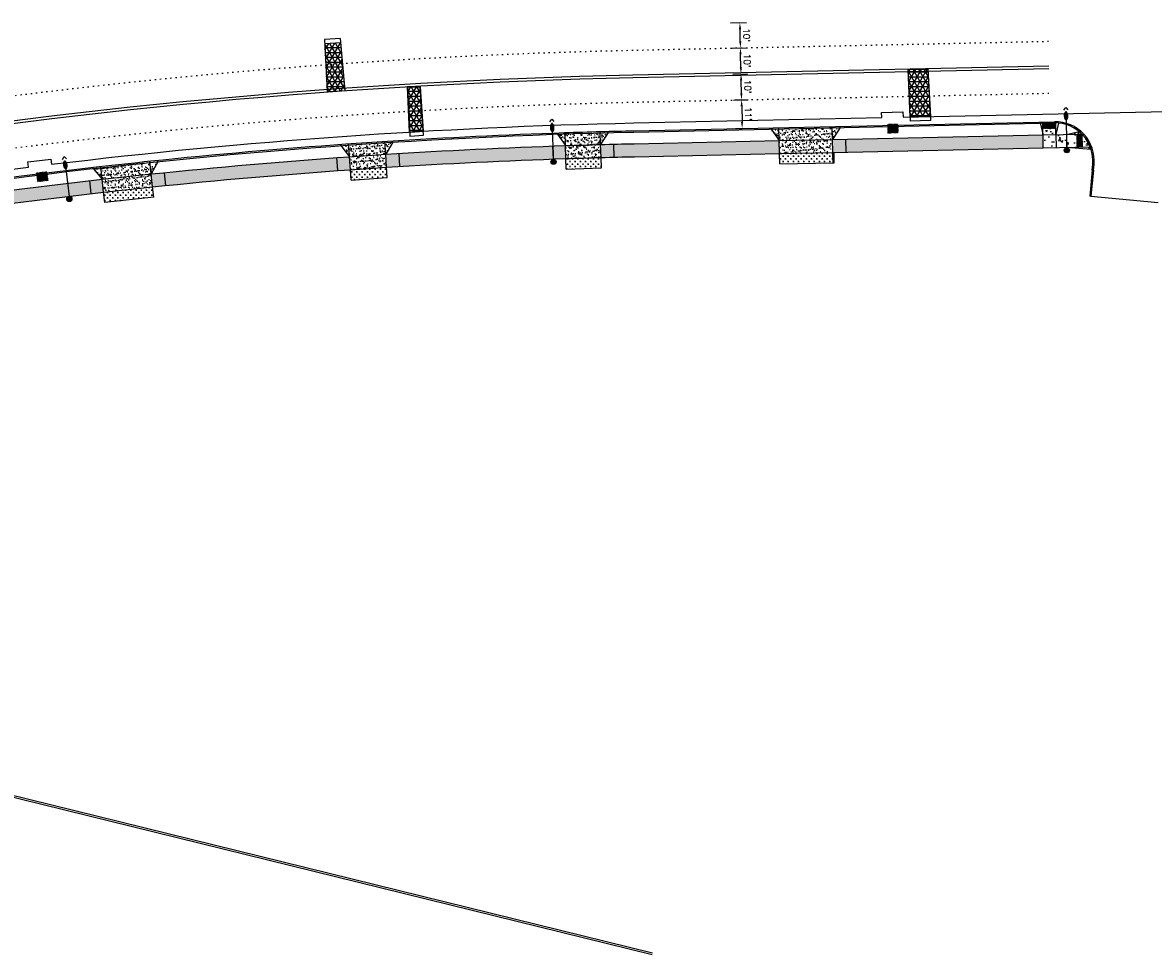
# Model space of a CAD drawing. Extents: x 1490373 to 1513910, y 649283 to 656452.
# Tile 5 of 8: x 1510891 to 1511326, y 652438 to 652796. Entities that reach past the tile are written whole.
import ezdxf

# ---------------------------------------------------------------- set-up
doc = ezdxf.new("R2010")
doc.units = 0
doc.header["$MEASUREMENT"] = 0
doc.header["$PDMODE"] = 34
doc.header["$PDSIZE"] = 0.004
doc.linetypes.add('HIDDEN', pattern=[0.375, 0.25, -0.125])
doc.linetypes.add('pavement_dash', pattern=[2, 0.5, -1.5])
for name, color, linetype in [('E-DOUBLEYELLOW', 50, 'Continuous'), ('E-LANELINE', 110, 'Continuous'), ('E-MISC', 51, 'Continuous'), ('P-ASPHALTDRIVE', 252, 'Continuous'), ('P-CONCRETEAREA', 252, 'Continuous'), ('P-CURB', 6, 'Continuous'), ('P-DRIVE', 1, 'Continuous'), ('P-FULLDEPTHREPAIR', 252, 'Continuous'), ('P-LABEL', 7, 'Continuous'), ('P-LIGHT-COBRAHEAD', 1, 'Continuous'), ('P-PAVEMENT', 6, 'Continuous'), ('P-SAWCUT', 3, 'Continuous'), ('P-STORM-DISPLAY', 5, 'Continuous'), ('P-WALK', 4, 'Continuous'), ('SIGN', 7, 'Continuous')]:
    doc.layers.add(name, color=color, linetype=linetype)
doc.styles.get("Standard").update_dxf_attribs({"font": 'simplex.shx'})
doc.dimstyles.new('COEC', dxfattribs={"dimscale": 13.9, "dimtxt": 0.18, "dimasz": 0.18, "dimexe": 0.18, "dimexo": 0.0625, "dimgap": 0.09, "dimtad": 1, "dimzin": 0, "dimdsep": 46, "dimtxsty": 'Standard', "dimcen": 0.09, "dimclrd": 256, "dimclre": 256, "dimclrt": 256, "dimaunit": 1, "dimadec": 4, "dimazin": 0, "dimtfac": 1, "dimtofl": 0, "dimtmove": 0, "dimatfit": 3, "dimfxl": 1, "dimtolj": 1, "dimtzin": 0, "dimlwd": -1, "dimlwe": -1, "dimarcsym": 0})
pattern_1 = [(0, (0, 0), (0, 0.216506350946), [0.125, -0.25]), (120, (0, 0), (-0.1875, -0.108253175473), [0.125, -0.25]), (60, (0.125, 0), (-0.1875, 0.108253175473), [0.125, -0.25])]
pattern_2 = [(37.5, (0, 0), (-0.0629933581, 1.926823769), [0, -1.52, 0, -1.7, 0, -1.625]), (7.5, (0, 0), (1.7697767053, 2.8221460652), [0, -0.82, 0, -1.37, 0, -0.525]), (327.5, (-1.23, 0), (3.1141418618, 0.0056590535), [0, -0.5, 0, -1.8, 0, -2.35]), (317.5, (-1.23, 0), (3.0061266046, 0.877675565), [0, -0.25, 0, -1.18, 0, -1.35])]
pattern_3 = [(50, (0, 0), (7.172601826, -0.62752135), [0.75, -8.25]), (355, (0, 0), (-1.387513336, 7.521921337), [0.6, -6.6]), (100.45144446, (0.598, -0.052), (5.785088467, 6.89439991), [0.63740192, -7.01142112]), (46.1842, (0, 2), (10.672413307, -1.65519281), [1.125, -12.375]), (96.6356355, (0.889, 1.862), (9.34661946, 9.74118601), [0.95610342, -10.5171376]), (351.184164, (0, 2), (9.34661945, 9.741186), [0.9, -9.90000001]), (21, (1, 1.5), (5.969070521, -4.026188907), [0.75, -8.25]), (326, (1, 1.5), (2.43315332, 7.25150045), [0.6, -6.6]), (71.45144474, (1.4974, 1.1645), (8.402223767, 3.225311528), [0.6374019, -7.01142112]), (37.5, (0, 0), (0.121598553, 3.3289385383), [0, -6.52, 0, -6.7, 0, -6.625]), (7.5, (0, 0), (2.6306953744, 3.944117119), [0, -3.82, 0, -6.37, 0, -2.525]), (327.5, (-2.23, 0), (5.3382243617, -0.2255487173), [0, -2.5, 0, -7.8, 0, -10.35]), (317.5, (-3.23, 0), (5.831861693, 1.001049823), [0, -3.25, 0, -5.18, 0, -7.35])]

# ---------------------------------------------------------------- blocks, each defined once
blk = doc.blocks.new('COBRAHEAD')
at = {"layer": 'P-LIGHT-COBRAHEAD'}
h = blk.add_hatch(color=256, dxfattribs=at)
edge = h.paths.add_edge_path()
edge.add_ellipse((1508880.94, 651840.29), major_axis=(0.88, -1.55), ratio=0.5, start_angle=0, end_angle=360)
h = blk.add_hatch(color=256, dxfattribs=at)
h.dxf.hatch_style = 1
edge = h.paths.add_edge_path()
edge.add_arc((1508887.25, 651828.68), 1, 0, 360)
at = {"layer": 'P-LIGHT-COBRAHEAD', "flags": 128}
for points, elevation in [([(1508879.15, 651841.87), (1508879.36, 651843.12), (1508880.54, 651842.67)], 129.62), ([(1508880.08, 651841.85), (1508887.25, 651828.68)], 64.81)]:
    blk.add_lwpolyline(points, dxfattribs=dict(at, elevation=elevation))
at = {"layer": 'P-LIGHT-COBRAHEAD'}
blk.add_circle((1508887.25, 651828.68), 1, dxfattribs=at)
blk = doc.blocks.new('*D402')
at = {"layer": 'Defpoints', "color": 0, "transparency": 16777216}
for p in [(1511162.96, 652776.63), (1511167.06, 652776.72), (1511163.17, 652766.63)]:
    blk.add_point(p, dxfattribs=at)
at = {"layer": 'SIGN', "transparency": 16777216}
for p, q in [((1511163.95, 652776.65), (1511169.56, 652776.77)), ((1511167.22, 652769.22), (1511167.11, 652774.22)), ((1511164.17, 652766.65), (1511169.77, 652766.77))]:
    blk.add_line(p, q, dxfattribs=at)
for points in [[(1511167.53, 652774.23), (1511166.69, 652774.21), (1511167.06, 652776.72)], [(1511167.63, 652769.23), (1511166.8, 652769.21), (1511167.27, 652766.72)]]:
    blk.add_solid(points, dxfattribs=at)
at = {"layer": 'SIGN', "transparency": 16777216, "insert": (1511169.65, 652771.77), "char_height": 2.5, "attachment_point": 5, "rotation": 271.2322}
blk.add_mtext("\\A1;10'", dxfattribs=at)
blk = doc.blocks.new('*D403')
at = {"layer": 'Defpoints', "color": 0, "transparency": 16777216}
for p in [(1511162.72, 652786.63), (1511166.84, 652786.71), (1511162.96, 652776.63)]:
    blk.add_point(p, dxfattribs=at)
at = {"layer": 'SIGN', "transparency": 16777216}
for p, q in [((1511163.72, 652786.65), (1511169.34, 652786.77)), ((1511167, 652779.22), (1511166.89, 652784.22)), ((1511163.95, 652776.65), (1511169.56, 652776.77))]:
    blk.add_line(p, q, dxfattribs=at)
for points in [[(1511167.31, 652784.22), (1511166.48, 652784.21), (1511166.84, 652786.71)], [(1511167.42, 652779.23), (1511166.59, 652779.21), (1511167.06, 652776.72)]]:
    blk.add_solid(points, dxfattribs=at)
at = {"layer": 'SIGN', "transparency": 16777216, "insert": (1511169.44, 652781.77), "char_height": 2.5, "attachment_point": 5, "rotation": 271.2322}
blk.add_mtext("\\A1;10'", dxfattribs=at)
blk = doc.blocks.new('*D404')
at = {"layer": 'Defpoints', "color": 0, "transparency": 16777216}
for p in [(1511161.98, 652796.29), (1511166.63, 652796.39), (1511162.72, 652786.63)]:
    blk.add_point(p, dxfattribs=at)
at = {"layer": 'SIGN', "transparency": 16777216}
for p, q in [((1511162.98, 652796.31), (1511169.13, 652796.44)), ((1511166.79, 652789.21), (1511166.69, 652793.89)), ((1511163.72, 652786.65), (1511169.34, 652786.77))]:
    blk.add_line(p, q, dxfattribs=at)
for points in [[(1511167.1, 652793.9), (1511166.27, 652793.88), (1511166.63, 652796.39)], [(1511167.2, 652789.22), (1511166.37, 652789.21), (1511166.84, 652786.71)]]:
    blk.add_solid(points, dxfattribs=at)
at = {"layer": 'SIGN', "transparency": 16777216, "insert": (1511169.22, 652791.61), "char_height": 2.5, "attachment_point": 5, "rotation": 271.2322}
blk.add_mtext("\\A1;10'", dxfattribs=at)
blk = doc.blocks.new('*D415')
at = {"layer": 'Defpoints', "color": 0, "transparency": 16777216}
for p in [(1511163.71, 652766.64), (1511163.94, 652755.65), (1511167.51, 652755.72)]:
    blk.add_point(p, dxfattribs=at)
at = {"layer": 'P-LABEL', "transparency": 16777216}
for p, q in [((1511164.71, 652766.66), (1511169.77, 652766.77)), ((1511167.32, 652764.22), (1511167.45, 652758.22)), ((1511164.94, 652755.67), (1511170.01, 652755.78))]:
    blk.add_line(p, q, dxfattribs=at)
for points in [[(1511167.74, 652764.23), (1511166.91, 652764.21), (1511167.27, 652766.72)], [(1511167.87, 652758.23), (1511167.04, 652758.21), (1511167.51, 652755.72)]]:
    blk.add_solid(points, dxfattribs=at)
at = {"layer": 'P-LABEL', "transparency": 16777216, "insert": (1511169.88, 652761.27), "char_height": 2.5, "attachment_point": 5, "rotation": 271.2322}
blk.add_mtext("\\A1;11'", dxfattribs=at)

msp = doc.modelspace()

# ---------------------------------------------------------------- hatches: boundary and pattern name
at = {"layer": 'P-ASPHALTDRIVE'}
h = msp.add_hatch(dxfattribs=at)
h.set_pattern_fill('CROSS', color=256, scale=4)
h.paths.add_polyline_path([(1511202.388, 652746.47), (1511181.893, 652746.029), (1511181.979, 652742.03), (1511202.474, 652742.471)])
h = msp.add_hatch(dxfattribs=at)
h.set_pattern_fill('CROSS', color=256, scale=4)
h.paths.add_polyline_path([(1511030.667, 652740.76, 0.0015481), (1511016.699, 652739.825), (1511016.966, 652735.834), (1511030.935, 652736.769)])
h = msp.add_hatch(dxfattribs=at)
h.set_pattern_fill('CROSS', color=256, scale=4)
h.paths.add_polyline_path([(1511113.193, 652744.515, 0.0008736), (1511105.296, 652744.286), (1511105.42, 652740.259), (1511113.314, 652740.498)])
h.paths.add_polyline_path([(1511105.296, 652744.286, 0.0006192), (1511099.699, 652744.107), (1511099.82, 652740.09), (1511105.42, 652740.259)])
h = msp.add_hatch(dxfattribs=at)
h.set_pattern_fill('CROSS', color=256, scale=4)
h.paths.add_polyline_path([(1510940.611, 652733.202, 0.0008336), (1510933.114, 652732.41), (1510933.544, 652728.415), (1510941.042, 652729.226)])
h.paths.add_polyline_path([(1510933.114, 652732.41, 0.0012674), (1510921.721, 652731.156), (1510921.722, 652731.155), (1510922.152, 652727.182), (1510933.544, 652728.415)])
at = {"layer": 'P-CONCRETEAREA'}
h = msp.add_hatch(dxfattribs=at)
h.set_pattern_fill('AR-CONC', color=256)
h.set_pattern_definition(pattern_3)
h.paths.add_polyline_path([(1511288.301, 652753.319), (1511283.302, 652753.211), (1511283.41, 652748.213), (1511288.409, 652748.32)])
h.paths.add_polyline_path([(1511288.247, 652755.81), (1511283.249, 652755.702), (1511283.302, 652753.211), (1511288.301, 652753.319)])
h.paths.add_polyline_path([(1511283.205, 652757.71), (1511282.206, 652757.689), (1511283.302, 652753.211)])
h.paths.add_polyline_path([(1511289.206, 652757.762, 0.0172877), (1511288.204, 652757.809), (1511288.301, 652753.319)])
h = msp.add_hatch(dxfattribs=at)
h.set_pattern_fill('AR-SAND', color=256)
h.set_pattern_definition(pattern_2)
h.paths.add_polyline_path([(1511105.143, 652749.284, 0.0006176), (1511099.548, 652749.105), (1511099.699, 652744.107, -0.0006192), (1511105.296, 652744.286)])
h.paths.add_polyline_path([(1511113.042, 652749.512, 0.0008719), (1511105.143, 652749.284), (1511105.296, 652744.286, -0.0008736), (1511113.193, 652744.515)])
h.paths.add_polyline_path([(1511115.905, 652754.09, 0.0003304), (1511112.906, 652754.01), (1511113.042, 652749.512)])
h.paths.add_polyline_path([(1511112.906, 652754.01, 0.0008705), (1511105.005, 652753.782), (1511105.143, 652749.284, -0.0008719), (1511113.042, 652749.512)])
h.paths.add_polyline_path([(1511105.005, 652753.782, 0.0006161), (1511099.412, 652753.603), (1511099.548, 652749.105, -0.0006176), (1511105.143, 652749.284)])
h.paths.add_polyline_path([(1511099.412, 652753.603, 0.0003304), (1511096.414, 652753.502), (1511099.548, 652749.105)])
h = msp.add_hatch(dxfattribs=at)
h.set_pattern_fill('AR-SAND', color=256)
h.set_pattern_definition(pattern_2)
h.paths.add_polyline_path([(1511202.281, 652751.469), (1511181.786, 652751.028), (1511181.893, 652746.029), (1511202.388, 652746.47)])
h.paths.add_polyline_path([(1511202.184, 652755.968), (1511181.689, 652755.527), (1511181.786, 652751.028), (1511202.281, 652751.469)])
h.paths.add_polyline_path([(1511181.689, 652755.527), (1511179.788, 652755.486), (1511179.823, 652753.839), (1511181.786, 652751.028)])
h.paths.add_polyline_path([(1511179.788, 652755.486), (1511178.69, 652755.462), (1511179.823, 652753.839)])
h.paths.add_polyline_path([(1511204.795, 652755.421), (1511204.782, 652756.023), (1511202.184, 652755.968), (1511202.281, 652751.469)])
h.paths.add_polyline_path([(1511205.183, 652756.032), (1511204.782, 652756.023), (1511204.795, 652755.421)])
h = msp.add_hatch(dxfattribs=at)
h.set_pattern_fill('AR-CONC', color=256)
h.set_pattern_definition(pattern_3)
h.paths.add_polyline_path([(1511292.3, 652753.405), (1511288.301, 652753.319), (1511288.409, 652748.32), (1511292.408, 652748.406)])
h.paths.add_polyline_path([(1511296.299, 652753.491), (1511292.3, 652753.405), (1511292.408, 652748.406), (1511296.407, 652748.492)])
h.paths.add_polyline_path([(1511297.225, 652754.511), (1511292.3, 652753.405), (1511298.299, 652753.534, 0.0250504)])
h.paths.add_polyline_path([(1511298.299, 652753.534), (1511298.406, 652748.535), (1511301.516, 652748.602, 0.1025971)])
h.paths.add_polyline_path([(1511301.516, 652748.602), (1511292.408, 652748.406), (1511301.864, 652747.609, 0.0181442)])
h = msp.add_hatch(dxfattribs=at)
h.set_pattern_fill('AR-SAND', color=256)
h.set_pattern_definition(pattern_2)
h.paths.add_polyline_path([(1511030.334, 652745.749, 0.0015447), (1511016.365, 652744.814), (1511016.699, 652739.825, -0.0015481), (1511030.667, 652740.76)])
h.paths.add_polyline_path([(1511016.064, 652749.304, 0.0003304), (1511013.072, 652749.092), (1511016.365, 652744.814)])
h.paths.add_polyline_path([(1511030.033, 652750.239, 0.0015416), (1511016.064, 652749.304), (1511016.365, 652744.814, -0.0015447), (1511030.334, 652745.749)])
h.paths.add_polyline_path([(1511033.027, 652750.428, 0.0002464), (1511030.794, 652750.287), (1511031.008, 652746.92)])
h.paths.add_polyline_path([(1511030.794, 652750.287, 0.000084), (1511030.033, 652750.239), (1511030.334, 652745.749), (1511031.008, 652746.92)])
h = msp.add_hatch(color=255, dxfattribs=at)
h.dxf.hatch_style = 1
h.paths.add_polyline_path([(1511055.754, 652747.228, 0.0027271), (1511031.079, 652745.796), (1511031.396, 652740.806, -0.0027271), (1511056.016, 652742.235)])
h.paths.add_polyline_path([(1511031.079, 652745.796, 0.0000824), (1511030.334, 652745.749), (1511030.667, 652740.76, -0.0000807), (1511031.396, 652740.806)])
h.paths.add_polyline_path([(1511080.443, 652748.391, 0.0027271), (1511055.754, 652747.228), (1511056.016, 652742.235, -0.0027271), (1511080.651, 652743.395)])
h.paths.add_polyline_path([(1511099.548, 652749.105, 0.0021095), (1511080.443, 652748.391), (1511080.651, 652743.395, -0.0021078), (1511099.699, 652744.107)])
h = msp.add_hatch(color=255, dxfattribs=at)
h.dxf.hatch_style = 1
h.paths.add_polyline_path([(1511129.896, 652749.912), (1511125.941, 652749.827, 0.0014236), (1511113.042, 652749.512), (1511113.193, 652744.515, -0.001422), (1511126.049, 652744.828), (1511130.004, 652744.913)])
h.paths.add_polyline_path([(1511154.89, 652750.449), (1511129.896, 652749.912), (1511130.004, 652744.913), (1511154.998, 652745.45)])
h.paths.add_polyline_path([(1511179.884, 652750.987), (1511154.89, 652750.449), (1511154.998, 652745.45), (1511179.992, 652745.988)])
h.paths.add_polyline_path([(1511181.786, 652751.028), (1511179.884, 652750.987), (1511179.992, 652745.988), (1511181.893, 652746.029)])
h = msp.add_hatch(color=255, dxfattribs=at)
h.dxf.hatch_style = 1
h.paths.add_polyline_path([(1511229.873, 652752.062), (1511204.879, 652751.525), (1511204.986, 652746.526), (1511229.98, 652747.063)])
h.paths.add_polyline_path([(1511204.879, 652751.525), (1511202.281, 652751.469), (1511202.388, 652746.47), (1511202.888, 652746.481), (1511204.986, 652746.526)])
h.paths.add_polyline_path([(1511254.867, 652752.6), (1511229.873, 652752.062), (1511229.98, 652747.063), (1511254.975, 652747.601)])
h.paths.add_polyline_path([(1511279.861, 652753.137), (1511254.867, 652752.6), (1511254.975, 652747.601), (1511279.969, 652748.139)])
h.paths.add_polyline_path([(1511283.302, 652753.211), (1511279.861, 652753.137), (1511279.969, 652748.139), (1511283.41, 652748.213)])
h.paths.add_polyline_path([(1511220.628, 652744.704), (1511225.236, 652744.803), (1511225.175, 652747.659), (1511220.566, 652747.56)], flags=9)
h = msp.add_hatch(color=255, dxfattribs=at)
h.dxf.hatch_style = 1
h.paths.add_polyline_path([(1510957.169, 652739.888, 0.0018958), (1510940.072, 652738.173), (1510940.611, 652733.202, -0.0018935), (1510957.649, 652734.911)])
h.paths.add_polyline_path([(1510981.784, 652742.126, 0.0027271), (1510957.169, 652739.888), (1510957.649, 652734.911, -0.0027271), (1510982.209, 652737.144)])
h.paths.add_polyline_path([(1511006.421, 652744.096, 0.0027271), (1510981.784, 652742.126), (1510982.209, 652737.144, -0.0027271), (1511006.793, 652739.109)])
h.paths.add_polyline_path([(1511016.365, 652744.814, 0.0011), (1511006.421, 652744.096), (1511006.793, 652739.109, -0.0010983), (1511016.699, 652739.825)])
h = msp.add_hatch(dxfattribs=at)
h.set_pattern_fill('AR-SAND', color=256)
h.set_pattern_definition(pattern_2)
h.paths.add_polyline_path([(1510932.58, 652737.381, 0.0012651), (1510921.183, 652736.127), (1510921.721, 652731.156, -0.0012674), (1510933.114, 652732.41)])
h.paths.add_polyline_path([(1510940.072, 652738.173, 0.0008313), (1510932.58, 652737.381), (1510933.114, 652732.41, -0.0008336), (1510940.611, 652733.202)])
h.paths.add_polyline_path([(1510939.588, 652742.647, 0.0008292), (1510932.099, 652741.855), (1510932.58, 652737.381, -0.0008313), (1510940.072, 652738.173)])
h.paths.add_polyline_path([(1510932.099, 652741.855, 0.001263), (1510920.698, 652740.601), (1510921.183, 652736.127, -0.0012651), (1510932.58, 652737.381)])
h.paths.add_polyline_path([(1510920.698, 652740.601, 0.0003304), (1510917.717, 652740.263), (1510921.183, 652736.127)])
h.paths.add_polyline_path([(1510942.573, 652742.947), (1510942.572, 652742.956, 0.0003304), (1510939.588, 652742.647), (1510940.072, 652738.173)])
h = msp.add_hatch(color=255, dxfattribs=at)
h.dxf.hatch_style = 1
h.paths.add_polyline_path([(1510720.566, 652704.38, 0.000331), (1510717.627, 652703.777), (1510718.674, 652698.888), (1510719.163, 652698.993), (1510719.164, 652698.989, -0.0002765), (1510721.613, 652699.491)])
h.paths.add_polyline_path([(1510737.152, 652707.709, 0.0018665), (1510720.566, 652704.38), (1510721.613, 652699.491, -0.0018614), (1510738.117, 652702.803)])
h.paths.add_polyline_path([(1510762.34, 652707.433), (1510761.428, 652712.349, 0.0027271), (1510737.152, 652707.709), (1510738.117, 652702.803, -0.0027271)])
h.paths.add_polyline_path([(1510786.613, 652711.798), (1510785.754, 652716.724, 0.0027271), (1510761.428, 652712.349), (1510762.34, 652707.433, -0.0027271)])
h.paths.add_polyline_path([(1510810.127, 652720.834, 0.0027271), (1510785.754, 652716.724), (1510786.613, 652711.798, -0.0027271), (1510810.931, 652715.899)])
h.paths.add_polyline_path([(1510834.542, 652724.677, 0.0027271), (1510810.127, 652720.834), (1510810.931, 652715.899, -0.0027271), (1510835.293, 652719.734)])
h.paths.add_polyline_path([(1510858.998, 652728.254, 0.0027271), (1510834.542, 652724.677), (1510835.293, 652719.734, -0.0027271), (1510859.695, 652723.303)])
h.paths.add_polyline_path([(1510883.492, 652731.564, 0.0027271), (1510858.998, 652728.254), (1510859.695, 652723.303, -0.0027271), (1510884.134, 652726.605)])
h.paths.add_polyline_path([(1510908.02, 652734.606, 0.0027271), (1510883.492, 652731.564), (1510884.134, 652726.605, -0.0027271), (1510908.609, 652729.641)])
h.paths.add_polyline_path([(1510921.183, 652736.127, 0.001462), (1510908.02, 652734.606), (1510908.609, 652729.641, -0.0014597), (1510921.721, 652731.156)])
at = {"layer": 'P-FULLDEPTHREPAIR'}
h = msp.add_hatch(dxfattribs=at)
h.set_pattern_fill('NET3', color=256, scale=15)
h.paths.add_polyline_path([(1511006.819, 652788.244), (1511007.731, 652769.984), (1511014.672, 652770.345), (1511013.028, 652788.688)])
h = msp.add_hatch(dxfattribs=at)
h.set_pattern_fill('NET3', color=256, scale=15)
h.paths.add_polyline_path([(1511231.428, 652778.362), (1511238.937, 652778.475), (1511239.954, 652760.281), (1511232.219, 652760.114)])
h = msp.add_hatch(dxfattribs=at)
h.set_pattern_fill('NET3', color=256, scale=15)
h.paths.add_polyline_path([(1511038.644, 652771.693), (1511043.637, 652771.761), (1511044.776, 652754.638), (1511039.508, 652754.33)])
at = {"layer": 'P-STORM-DISPLAY'}
h = msp.add_hatch(color=256, dxfattribs=at)
h.dxf.hatch_style = 1
h.paths.add_polyline_path([(1511223.816, 652754.182), (1511227.231, 652754.256), (1511227.183, 652756.505), (1511223.767, 652756.432)])
h = msp.add_hatch(color=256, dxfattribs=at)
h.dxf.hatch_style = 1
h.paths.add_polyline_path([(1510896.549, 652735.485), (1510899.94, 652735.901), (1510899.666, 652738.135), (1510896.275, 652737.718)])
at = {"layer": 'P-WALK'}
h = msp.add_hatch(dxfattribs=at)
h.set_pattern_fill('HEX', color=247)
h.set_pattern_definition(pattern_1)
h.paths.add_polyline_path([(1511288.204, 652757.809), (1511283.206, 652757.702), (1511283.249, 652755.702), (1511288.247, 652755.81)])
h = msp.add_hatch(dxfattribs=at)
h.set_pattern_fill('HEX', color=247)
h.set_pattern_definition(pattern_1)
h.paths.add_polyline_path([(1511298.349, 652751.174), (1511298.299, 652753.534), (1511296.299, 652753.491), (1511296.314, 652752.824), (1511296.407, 652748.492), (1511298.406, 652748.535)])

# ---------------------------------------------------------------- linework, layer by layer
at = {"layer": 'E-DOUBLEYELLOW'}
for points in [[(1510741.592, 652534.134), (1511132.898, 652437.755)], [(1510741.752, 652534.781), (1511133.057, 652438.403)]]:
    msp.add_lwpolyline(points, dxfattribs=at)
at = {"layer": 'E-LANELINE', "linetype": 'pavement_dash', "flags": 128}
for points in [[(1510466.662, 652674.811), (1510480.857, 652679.298, -0.0712884), (1511125.167, 652785.818), (1511285.373, 652789.264)], [(1510472.691, 652655.741), (1510486.885, 652660.228, -0.0712884), (1511125.597, 652765.823), (1511285.803, 652769.269)]]:
    msp.add_lwpolyline(points, format="xyb", dxfattribs=at)
at = {"layer": 'E-LANELINE', "flags": 128}
for points in [[(1510469.526, 652665.753), (1510483.72, 652670.24, -0.0712884), (1511125.371, 652776.32), (1511285.577, 652779.766)], [(1510469.827, 652664.799), (1510484.021, 652669.286, -0.0712884), (1511125.393, 652775.321), (1511285.599, 652778.767)]]:
    msp.add_lwpolyline(points, format="xyb", dxfattribs=at)
at = {"layer": 'E-MISC', "flags": 128}
for points in [[(1511006.733, 652789.966), (1511007.731, 652769.984), (1511014.672, 652770.345), (1511012.881, 652790.333)], [(1511231.428, 652778.362), (1511238.937, 652778.475), (1511240.039, 652758.758), (1511232.291, 652758.455)], [(1511039.588, 652752.723), (1511044.878, 652753.1), (1511043.637, 652771.761), (1511038.644, 652771.693)]]:
    msp.add_lwpolyline(points, close=True, dxfattribs=at)
at = {"layer": 'P-CURB'}
msp.add_lwpolyline([(1510633.071, 652689.305, -0.0548975), (1511125.844, 652754.326), (1511287.704, 652757.807)], format="xyb", dxfattribs=at)
msp.add_lwpolyline([(1511302.23, 652739.631), (1511302.45, 652741.927)], dxfattribs=at)
at = {"layer": 'P-CURB', "flags": 128}
for points in [[(1511302.23, 652739.631), (1511301.276, 652729.676)], [(1511301.774, 652729.628), (1511301.276, 652729.676)]]:
    msp.add_lwpolyline(points, dxfattribs=at)
at = {"layer": 'P-CURB'}
msp.add_arc((1511288.016, 652743.31), 14.5, 354.5247, 91.23222, dxfattribs=at)
at = {"layer": 'P-DRIVE'}
for p, q in [((1511181.786, 652751.028), (1511202.281, 652751.469)), ((1511181.893, 652746.029), (1511202.388, 652746.47))]:
    msp.add_line(p, q, dxfattribs=at)
at = {"layer": 'P-DRIVE', "flags": 128}
for points in [[(1511096.414, 652753.502), (1511096.399, 652754.001)], [(1511096.414, 652753.502), (1511099.548, 652749.105)], [(1511099.548, 652749.105), (1511099.397, 652754.103)], [(1511113.042, 652749.512), (1511112.891, 652754.51)], [(1511115.905, 652754.09), (1511113.042, 652749.512)], [(1511115.905, 652754.09), (1511115.89, 652754.59)], [(1511178.69, 652755.462), (1511178.679, 652755.962)], [(1511178.69, 652755.462), (1511181.786, 652751.028)], [(1511181.786, 652751.028), (1511181.678, 652756.027)], [(1511202.281, 652751.469), (1511202.173, 652756.468)], [(1511205.183, 652756.032), (1511202.281, 652751.469)], [(1511205.183, 652756.032), (1511205.173, 652756.532)], [(1511013.072, 652749.092), (1511013.038, 652749.591)], [(1511013.072, 652749.092), (1511016.365, 652744.814)], [(1511016.365, 652744.814), (1511016.031, 652749.803)], [(1511030.334, 652745.749), (1511030, 652750.738)], [(1511033.027, 652750.428), (1511030.334, 652745.749)], [(1511033.027, 652750.428), (1511032.994, 652750.927)], [(1511099.699, 652744.107), (1511099.548, 652749.105)], [(1511113.193, 652744.515), (1511113.042, 652749.512)], [(1511181.893, 652746.029), (1511181.786, 652751.028)], [(1511202.388, 652746.47), (1511202.281, 652751.469)], [(1511016.699, 652739.825), (1511016.365, 652744.814)], [(1511030.667, 652740.76), (1511030.334, 652745.749)], [(1511181.979, 652742.03), (1511181.893, 652746.029)], [(1511202.388, 652746.47), (1511202.888, 652746.481)], [(1511202.474, 652742.471), (1511202.388, 652746.47)], [(1511202.974, 652742.481), (1511202.888, 652746.481)], [(1510917.717, 652740.263), (1510917.663, 652740.76)], [(1510921.183, 652736.127), (1510920.644, 652741.098)], [(1510940.072, 652738.173), (1510939.534, 652743.144)], [(1510942.548, 652742.9), (1510940.072, 652738.173)], [(1510942.572, 652742.956), (1510942.518, 652743.453)], [(1511030.935, 652736.769), (1511030.667, 652740.76)], [(1511099.82, 652740.09), (1511099.699, 652744.107)], [(1511099.82, 652740.09), (1511113.314, 652740.498)], [(1511113.314, 652740.498), (1511113.193, 652744.515)], [(1511181.979, 652742.03), (1511202.474, 652742.471)], [(1511202.474, 652742.471), (1511202.974, 652742.481)], [(1510917.717, 652740.263), (1510921.183, 652736.127)], [(1510921.722, 652731.155), (1510921.183, 652736.127)], [(1510940.611, 652733.201), (1510940.072, 652738.173)], [(1511016.966, 652735.834), (1511016.699, 652739.825)], [(1511016.966, 652735.834), (1511030.935, 652736.769)], [(1510941.042, 652729.227), (1510940.611, 652733.202)], [(1510922.152, 652727.181), (1510921.721, 652731.156)], [(1510941.042, 652729.226), (1510922.152, 652727.182)]]:
    msp.add_lwpolyline(points, dxfattribs=at)
at = {"layer": 'P-DRIVE'}
for points in [[(1511099.548, 652749.105, -0.0014895), (1511113.042, 652749.512)], [(1511016.365, 652744.814, -0.0015447), (1511030.334, 652745.749)], [(1511016.699, 652739.825, -0.0015481), (1511030.667, 652740.76)], [(1511099.699, 652744.107, -0.0014928), (1511113.193, 652744.515)], [(1510921.183, 652736.127, -0.0020964), (1510940.072, 652738.173)], [(1510921.721, 652731.156, -0.002101), (1510940.611, 652733.202)]]:
    msp.add_lwpolyline(points, format="xyb", dxfattribs=at)
at = {"layer": 'P-FULLDEPTHREPAIR', "flags": 128}
for points in [[(1511006.819, 652788.244), (1511007.731, 652769.984), (1511014.672, 652770.345), (1511013.028, 652788.688), (1511006.819, 652788.244)], [(1511231.428, 652778.362), (1511238.937, 652778.475), (1511239.954, 652760.281), (1511232.219, 652760.114), (1511231.428, 652778.362)], [(1511038.644, 652771.693), (1511043.637, 652771.761), (1511044.776, 652754.638), (1511039.508, 652754.33), (1511038.644, 652771.693)]]:
    msp.add_lwpolyline(points, dxfattribs=at)
at = {"layer": 'P-PAVEMENT'}
for points in [[(1511113.113, 652754.516, -0.0014009), (1511125.834, 652754.825), (1511179.446, 652755.979), (1511203.44, 652756.495), (1511287.694, 652758.307)], [(1510632.952, 652689.79, -0.0054756), (1510681.378, 652701.125, -0.0039634), (1510716.579, 652708.666, -0.0226862), (1510919.982, 652741.023, -0.0022018), (1510939.866, 652743.179, -0.0083042), (1511015.005, 652749.731, -0.0017615), (1511030.969, 652750.799, -0.0075119), (1511099.119, 652754.094)], [(1511099.119, 652754.094, -0.0015413), (1511113.113, 652754.516, -0.0010792)]]:
    msp.add_lwpolyline(points, format="xyb", dxfattribs=at)
msp.add_lwpolyline([(1511302.728, 652739.583), (1511302.948, 652741.879)], dxfattribs=at)
at = {"layer": 'P-PAVEMENT', "flags": 128}
msp.add_lwpolyline([(1511302.728, 652739.583), (1511301.774, 652729.628)], dxfattribs=at)
at = {"layer": 'P-PAVEMENT'}
msp.add_arc((1511288.016, 652743.31), 15, 354.5247, 91.23222, dxfattribs=at)
at = {"layer": 'P-SAWCUT'}
msp.add_lwpolyline([(1510632.237, 652692.704, -0.0291647), (1510892.869, 652740.821), (1510892.621, 652742.806, -0.0009788), (1510901.465, 652743.893), (1510901.705, 652741.907, -0.0247123), (1511125.769, 652757.825), (1511221.244, 652759.878), (1511221.201, 652761.878), (1511229.388, 652762.054), (1511229.431, 652760.054), (1511491.83, 652765.699)], format="xyb", dxfattribs=at)
at = {"layer": 'P-SAWCUT', "flags": 128}
msp.add_lwpolyline([(1511301.774, 652729.628), (1511327.655, 652727.149)], dxfattribs=at)
at = {"layer": 'P-STORM-DISPLAY', "linetype": 'HIDDEN', "ltscale": 0.05, "flags": 128}
for points, elevation in [([(1511227.417, 652757.261), (1511223.501, 652757.176)], 1537.3), ([(1511223.501, 652757.176), (1511223.571, 652753.927)], 1537.3), ([(1511227.487, 652754.011), (1511223.571, 652753.927)], 1537.3), ([(1511227.417, 652757.261), (1511227.487, 652754.011)], 1537.3), ([(1510899.823, 652738.909), (1510895.935, 652738.432)], 1532.426), ([(1510895.935, 652738.432), (1510896.331, 652735.206)], 1532.426), ([(1510899.823, 652738.909), (1510900.219, 652735.684)], 1532.426), ([(1510900.219, 652735.684), (1510896.331, 652735.206)], 1532.426)]:
    msp.add_lwpolyline(points, dxfattribs=dict(at, elevation=elevation))
at = {"layer": 'P-STORM-DISPLAY', "flags": 128}
for points, elevation in [([(1511227.172, 652757.005), (1511223.756, 652756.932)], 1537.3), ([(1511223.756, 652756.932), (1511223.816, 652754.182)], 1537.3), ([(1511227.183, 652756.505), (1511223.767, 652756.432)], 1537.3), ([(1511227.231, 652754.256), (1511223.816, 652754.182)], 1537.3), ([(1511227.172, 652757.005), (1511227.231, 652754.256)], 1537.3), ([(1510899.605, 652738.631), (1510896.214, 652738.214)], 1532.426), ([(1510896.214, 652738.214), (1510896.549, 652735.485)], 1532.426), ([(1510899.666, 652738.135), (1510896.275, 652737.718)], 1532.426), ([(1510899.605, 652738.631), (1510899.94, 652735.901)], 1532.426), ([(1510899.94, 652735.901), (1510896.549, 652735.485)], 1532.426)]:
    msp.add_lwpolyline(points, dxfattribs=dict(at, elevation=elevation))
at = {"layer": 'P-WALK'}
for p, q in [((1511125.941, 652749.827), (1511181.786, 652751.028)), ((1511202.281, 652751.469), (1511283.302, 652753.211)), ((1511126.049, 652744.828), (1511181.893, 652746.029)), ((1511202.388, 652746.47), (1511283.41, 652748.213))]:
    msp.add_line(p, q, dxfattribs=at)
at = {"layer": 'P-WALK', "flags": 128}
for points in [[(1511282.206, 652757.689), (1511282.195, 652758.189)], [(1511283.41, 652748.213), (1511283.195, 652758.21)], [(1511288.204, 652757.809), (1511283.206, 652757.702)], [(1511288.301, 652753.319), (1511288.194, 652758.309)], [(1511289.206, 652757.762), (1511288.301, 652753.319)], [(1511289.206, 652757.762), (1511289.195, 652758.264)], [(1511282.206, 652757.689), (1511283.302, 652753.211)], [(1511288.247, 652755.81), (1511283.249, 652755.702)], [(1511292.3, 652753.405), (1511297.225, 652754.511)], [(1511292.3, 652753.405), (1511292.408, 652748.406)], [(1511296.299, 652753.491), (1511296.407, 652748.492)], [(1511298.299, 652753.534), (1511298.406, 652748.535)], [(1511118.021, 652749.642), (1511118.151, 652744.644)], [(1511207.28, 652751.576), (1511207.387, 652746.577)], [(1511288.301, 652753.319), (1511288.409, 652748.32)], [(1511035.304, 652746.061), (1511035.616, 652741.07)], [(1511094.57, 652748.934), (1511094.743, 652743.937)], [(1511301.864, 652747.609), (1511292.408, 652748.406)], [(1511011.397, 652744.461), (1511011.753, 652739.473)], [(1510944.992, 652738.68), (1510945.503, 652733.706)], [(1510916.239, 652735.565), (1510916.805, 652730.597)]]:
    msp.add_lwpolyline(points, dxfattribs=at)
at = {"layer": 'P-WALK'}
for points in [[(1511283.302, 652753.211), (1511298.979, 652753.549)], [(1511297.225, 652754.511), (1511297.975, 652754.527)], [(1511283.41, 652748.213), (1511302.048, 652748.613)], [(1511301.864, 652747.609), (1511302.384, 652747.62)]]:
    msp.add_lwpolyline(points, dxfattribs=at)
for points in [[(1511030.334, 652745.749, -0.0076462), (1511099.548, 652749.105, -0.0076462)], [(1511113.042, 652749.512, -0.0014236), (1511125.941, 652749.827)], [(1510940.072, 652738.173, -0.0084501), (1511016.365, 652744.814, -0.0084501)], [(1511113.193, 652744.515, -0.001422), (1511126.049, 652744.828)], [(1511030.667, 652740.76, -0.0076429), (1511099.699, 652744.107, -0.0076429)], [(1510717.627, 652703.777, -0.022753), (1510921.183, 652736.127, -0.022753)], [(1510940.611, 652733.202, -0.0084461), (1511016.699, 652739.825, -0.0084461)], [(1510718.674, 652698.888, -0.0227462), (1510921.721, 652731.156, -0.0227462)]]:
    msp.add_lwpolyline(points, format="xyb", dxfattribs=at)

# ---------------------------------------------------------------- block references
at = {"layer": 'P-LIGHT-COBRAHEAD'}
for p, rotation in [((-128416, 766666.535, -64.809), 332.6617402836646), ((-130392.84, 737237.653, -64.809), 333.6893217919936), ((-132081.456, 605768.562, -64.809), 338.2731784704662)]:
    msp.add_blockref('COBRAHEAD', p, dxfattribs=dict(at, rotation=rotation))

# ---------------------------------------------------------------- dimensions: what is measured, and where the dimension line sits
at = {"layer": 'P-LABEL'}
dim = msp.add_aligned_dim(p1=(1511163.706, 652766.643), p2=(1511163.943, 652755.645), distance=3.566, text="11'", dimstyle='COEC', override={"dimscale": 20, "dimtxt": 0.125, "dimasz": 0.125, "dimexe": 0.125, "dimexo": 0.05, "dimgap": 0.05}, dxfattribs=at)
dim.commit()
dim.dimension.update_dxf_attribs({"geometry": '*D415', "text_midpoint": (1511169.877, 652761.274)})
at = {"layer": 'SIGN'}
for base, p1, p2, picture, middle in [((1511166.633, 652796.391), (1511162.723, 652786.626), (1511161.983, 652796.291), '*D404', (1511169.224, 652791.606)), ((1511166.841, 652786.715), (1511162.955, 652776.629), (1511162.723, 652786.626), '*D403', (1511169.436, 652781.769))]:
    dim = msp.add_linear_dim(base=base, p1=p1, p2=p2, angle=271.23222, text="10'", dimstyle='COEC', override={"dimscale": 20, "dimtxt": 0.125, "dimasz": 0.125, "dimexe": 0.125, "dimexo": 0.05, "dimgap": 0.05, "dimtmove": 1}, dxfattribs=at)
    dim.commit()
    dim.dimension.update_dxf_attribs({"geometry": picture, "text_midpoint": middle})
dim = msp.add_aligned_dim(p1=(1511163.17, 652766.631), p2=(1511162.955, 652776.629), distance=-4.102, text="10'", dimstyle='COEC', override={"dimscale": 20, "dimtxt": 0.125, "dimasz": 0.125, "dimexe": 0.125, "dimexo": 0.05, "dimgap": 0.05}, dxfattribs=at)
dim.commit()
dim.dimension.update_dxf_attribs({"geometry": '*D402', "text_midpoint": (1511169.651, 652771.772)})

doc.saveas('drawing.dxf')
